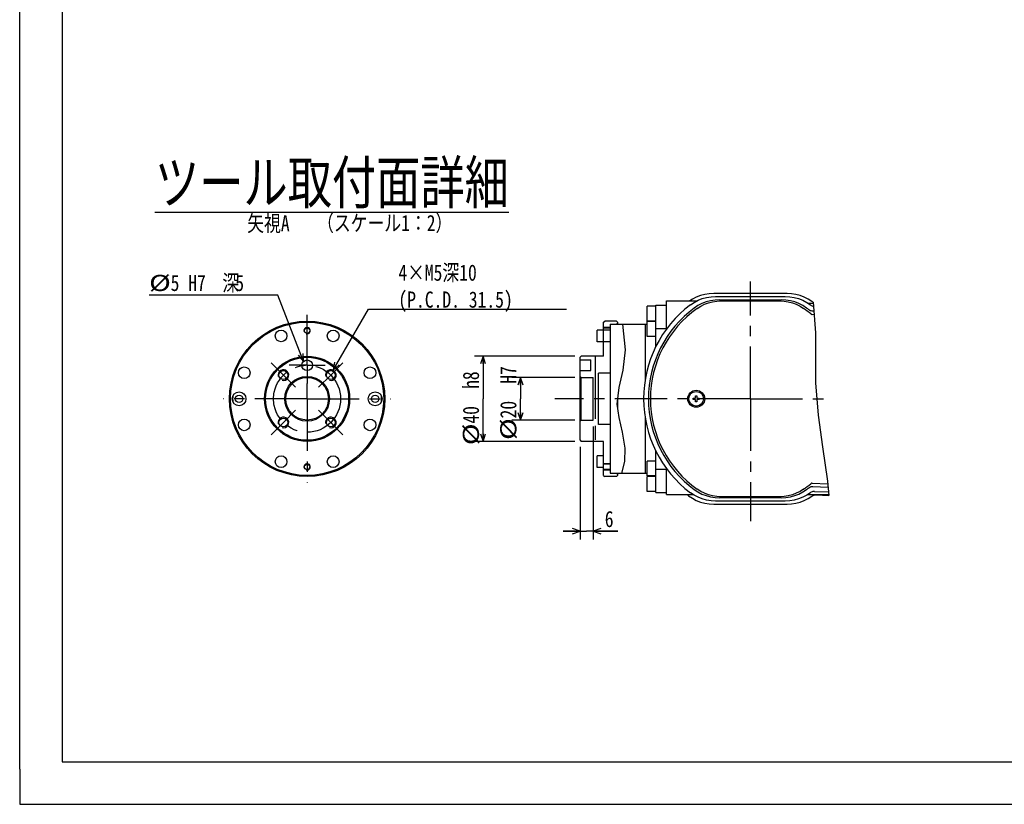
# Model space of a CAD drawing. Header units: millimetres. Extents: x 0 to 594, y 0 to 420.
# Tile 1 of 256: x 0 to 231, y 0 to 184. Entities that reach past the tile are written whole.
import ezdxf

# ---------------------------------------------------------------- set-up
doc = ezdxf.new("R2010")
doc.units = ezdxf.units.MM
doc.header["$LTSCALE"] = 32.67
doc.linetypes.add('CENTER', pattern=[0.6, 0.375, -0.075, 0.075, -0.075])
doc.linetypes.add('PHANTOM', pattern=[0.8, 0.45, -0.05, 0.1, -0.05, 0.1, -0.05])
doc.layers.get('0').update_dxf_attribs({"linetype": 'CONTINUOUS'})
for name, color, linetype in [('CRV', 7, 'CONTINUOUS'), ('DEFAULT_1', 7, 'CENTER'), ('DRA_ITEM', 7, 'CONTINUOUS'), ('DRIV_DIM', 7, 'CONTINUOUS')]:
    doc.layers.add(name, color=color, linetype=linetype)
doc.styles.get("Standard").update_dxf_attribs({"font": 'txt', "width": 0.8})
doc.dimstyles.new('DIMSTYLE_5', dxfattribs={"dimtxt": 3.8, "dimasz": 1.8, "dimexe": 0.18, "dimexo": 0.0625, "dimgap": 0.09, "dimtad": 1, "dimdec": 3, "dimlfac": 2, "dimdsep": 46, "dimtxsty": 'STANDARD', "dimblk": 'OPEN', "dimblk1": 'OPEN', "dimblk2": 'OPEN', "dimcen": 0.09, "dimadec": 0, "dimazin": 0, "dimtp": 0.001, "dimtm": 0.001, "dimtfac": 1, "dimtdec": 3, "dimtofl": 0, "dimtmove": 0, "dimatfit": 3, "dimldrblk": 'OPEN', "dimfxl": 1, "dimtolj": 1, "dimarcsym": 0})

# ---------------------------------------------------------------- blocks, each defined once
blk = doc.blocks.new('_OPEN')
at = {"color": 0, "linetype": 'BYBLOCK'}
for p, q in [((0, 0), (-1, 0.34)), ((-1, -0.34), (0, 0)), ((-1, 0), (0, 0))]:
    blk.add_line(p, q, dxfattribs=at)
blk = doc.blocks.new('*D34')
at = {"layer": 'DRIV_DIM', "color": 2, "linetype": 'CONTINUOUS'}
for p, q in [((130.52, 100.27), (115.7, 100.27)), ((117.7, 100.27), (117.7, 95.27)), ((117.7, 90.27), (117.7, 95.27)), ((130.52, 90.27), (115.7, 90.27))]:
    blk.add_line(p, q, dxfattribs=at)
at = {"layer": 'DRIV_DIM', "color": 2, "linetype": 'CONTINUOUS', "xscale": 1.8, "yscale": 1.8, "zscale": 1.8}
for p, rotation in [((117.7, 100.27), 90), ((117.7, 90.27), 270)]:
    blk.add_blockref('_OPEN', p, dxfattribs=dict(at, rotation=rotation))
at = {"layer": 'DRIV_DIM', "color": 2, "linetype": 'CONTINUOUS'}
for s, width, p in [(' H7', 0.8, (116.75, 96.73)), ('20', 0.8, (116.75, 90.65)), ('%%c', 1.333333, (116.75, 85.58))]:
    blk.add_text(s, height=3.8, rotation=90, dxfattribs=dict(at, width=width)).set_placement(p)
blk = doc.blocks.new('*D35')
at = {"layer": 'DRIV_DIM', "color": 2, "linetype": 'CONTINUOUS'}
for p, q in [((130.52, 105.27), (106.91, 105.27)), ((108.91, 105.27), (108.91, 95.27)), ((108.91, 85.27), (108.91, 95.27)), ((130.52, 85.27), (106.91, 85.27))]:
    blk.add_line(p, q, dxfattribs=at)
at = {"layer": 'DRIV_DIM', "color": 2, "linetype": 'CONTINUOUS', "xscale": 1.8, "yscale": 1.8, "zscale": 1.8}
for p, rotation in [((108.91, 105.27), 90), ((108.91, 85.27), 270)]:
    blk.add_blockref('_OPEN', p, dxfattribs=dict(at, rotation=rotation))
at = {"layer": 'DRIV_DIM', "color": 2, "linetype": 'CONTINUOUS'}
for s, width, p in [(' h8', 0.8, (107.96, 95.51)), ('40', 0.8, (107.96, 89.43)), ('%%c', 1.333333, (107.96, 84.36))]:
    blk.add_text(s, height=3.8, rotation=90, dxfattribs=dict(at, width=width)).set_placement(p)
blk = doc.blocks.new('*D36')
at = {"layer": 'DRIV_DIM', "color": 2, "linetype": 'CONTINUOUS'}
for p, q in [((134.77, 88.77), (134.77, 62.18)), ((131.77, 84.02), (131.77, 62.18)), ((131.77, 64.18), (127.77, 64.18)), ((127.77, 64.18), (133.27, 64.18)), ((140.57, 64.18), (133.27, 64.18)), ((134.77, 64.18), (140.57, 64.18))]:
    blk.add_line(p, q, dxfattribs=at)
at = {"layer": 'DRIV_DIM', "color": 2, "linetype": 'CONTINUOUS', "xscale": 1.8, "yscale": 1.8, "zscale": 1.8}
blk.add_blockref('_OPEN', (131.77, 64.18), dxfattribs=at)
at = {"layer": 'DRIV_DIM', "color": 2, "linetype": 'CONTINUOUS', "xscale": 1.8, "yscale": 1.8, "zscale": 1.8, "rotation": 180}
blk.add_blockref('_OPEN', (134.77, 64.18), dxfattribs=at)
at = {"layer": 'DRIV_DIM', "color": 2, "linetype": 'CONTINUOUS', "width": 0.8}
blk.add_text('6', height=3.8, dxfattribs=at).set_placement((137.53, 65.13))

msp = doc.modelspace()

# ---------------------------------------------------------------- linework, layer by layer
at = {"color": 7, "linetype": 'CONTINUOUS'}
for p, q in [((10, 410), (10, 10)), ((0, 8.24228), (0, 409.35318)), ((152.01817, 111.59715), (152.01817, 118.26653)), ((152.01817, 118.26653), (159.15214, 118.26653)), ((159.01817, 118.26653), (159.01817, 118.18045)), ((180.40319, 120.01531), (163.13314, 120.01531)), ((163.59315, 119.31), (179.94319, 119.31)), ((164.52619, 118.51653), (179.01015, 118.51653)), ((164.83183, 118.26653), (178.70451, 118.26653)), ((147.51817, 113.51653), (147.51817, 117.01653)), ((149.51817, 117.01653), (147.51817, 117.01653)), ((149.51817, 107.48128), (149.51817, 117.26653)), ((149.51817, 117.26653), (152.01817, 117.26653)), ((185.24165, 117.76653), (186.53932, 117.76653)), ((186.67481, 115.86385), (186.4712, 115.85605)), ((186.52593, 117.95453), (187.03587, 110.79342)), ((137.26817, 113.26652), (137.51818, 113.51653)), ((140.26816, 113.51653), (137.51818, 113.51653)), ((140.51817, 113.26652), (140.26816, 113.51653)), ((149.51817, 113.51653), (147.51817, 113.51653)), ((185.94746, 115.21149), (186.02089, 115.16069)), ((186.18701, 115.10381), (186.27496, 115.09911)), ((186.27496, 115.09911), (186.72802, 115.11661)), ((135.76817, 108.6736), (135.76817, 111.4236)), ((138.76817, 111.4236), (135.76817, 111.4236)), ((137.26817, 105.26653), (137.26817, 113.26652)), ((138.76817, 111.89153), (137.26817, 111.89153)), ((138.76817, 112.76653), (138.76817, 77.76653)), ((138.76817, 112.76653), (147.51817, 112.76653)), ((140.26818, 112.76653), (140.51817, 113.01652)), ((140.51817, 113.26652), (140.51817, 112.76653)), ((141.67832, 112.76653), (142.35968, 106.7436)), ((147.01817, 112.76653), (147.01817, 99.76718)), ((147.51817, 109.89957), (147.51817, 113.39957)), ((149.51817, 113.39957), (147.51817, 113.39957)), ((149.51817, 111.81192), (152.01817, 111.81192)), ((149.51817, 109.89957), (147.51817, 109.89957)), ((187.03587, 110.79342), (187.0993, 99.0255)), ((138.76817, 108.6736), (135.76817, 108.6736)), ((142.35968, 106.7436), (141.7743, 102.03243)), ((131.76817, 105.01653), (132.01816, 105.26653)), ((131.76817, 85.51653), (131.76817, 105.01653)), ((131.76817, 104.39153), (134.26817, 104.39153)), ((137.26817, 105.26653), (132.01816, 105.26653)), ((134.26817, 101.89153), (134.26817, 104.39153)), ((131.76817, 101.89153), (134.26817, 101.89153)), ((141.7743, 102.03243), (140.82585, 97.88351)), ((132.01815, 100.26653), (131.76817, 100.51651)), ((132.01815, 90.26653), (132.01815, 100.26653)), ((132.01815, 100.26653), (134.76817, 100.26653)), ((134.76817, 90.26653), (134.76817, 100.26653)), ((136.01817, 89.26653), (136.01817, 101.26653)), ((138.76817, 101.26653), (136.01817, 101.26653)), ((140.82585, 97.88351), (140.38788, 94.00271)), ((187.0993, 99.0255), (187.69759, 91.43441)), ((140.51817, 95.15718), (140.51817, 93.08696)), ((158.29317, 95.41153), (158.87317, 95.41153)), ((158.29317, 95.12153), (158.29317, 95.41153)), ((158.87317, 95.12153), (158.29317, 95.12153)), ((158.87317, 95.99153), (159.16317, 95.99153)), ((158.87317, 95.41153), (158.87317, 95.99153)), ((158.87317, 94.54153), (158.87317, 95.12153)), ((159.16317, 95.99153), (159.16317, 95.41153)), ((159.16317, 95.41153), (159.74317, 95.41153)), ((159.74317, 95.12153), (159.16317, 95.12153)), ((159.16317, 95.12153), (159.16317, 94.54153)), ((159.74317, 95.41153), (159.74317, 95.12153)), ((140.38788, 94.00271), (140.83804, 90.8387)), ((159.16317, 94.54153), (158.87317, 94.54153)), ((132.01815, 90.26653), (131.76817, 90.01655)), ((132.01815, 90.26653), (134.76817, 90.26653)), ((140.83804, 90.8387), (141.63395, 87.4649)), ((147.01817, 90.76588), (147.01817, 77.76653)), ((187.69759, 91.43441), (188.72004, 83.99779)), ((138.76817, 89.26653), (136.01817, 89.26653)), ((141.63395, 87.4649), (142.20801, 83.68866)), ((131.76817, 85.51653), (132.01816, 85.26653)), ((137.26817, 85.26653), (132.01816, 85.26653)), ((137.26817, 77.26654), (137.26817, 85.26653)), ((142.20801, 83.68866), (142.14892, 80.50233)), ((188.72004, 83.99779), (189.87659, 75.8814)), ((135.76817, 79.10946), (135.76817, 81.85946)), ((137.26817, 81.85946), (135.76817, 81.85946)), ((149.51817, 73.26653), (149.51817, 83.05178)), ((137.26817, 79.10946), (135.76817, 79.10946)), ((138.76817, 79.89153), (137.26817, 79.89153)), ((142.14892, 80.50233), (141.43116, 77.76653)), ((149.51817, 80.63349), (147.51817, 80.63349)), ((147.51817, 77.13349), (147.51817, 80.63349)), ((149.51817, 78.72114), (152.01817, 78.72114)), ((152.01817, 72.76653), (152.01817, 78.93591)), ((138.76817, 78.64153), (137.26817, 78.64153)), ((137.26817, 77.26654), (137.51818, 77.01653)), ((140.26816, 77.01653), (137.51818, 77.01653)), ((138.76817, 77.76653), (147.51817, 77.76653)), ((140.51817, 77.26654), (140.26816, 77.01653)), ((140.26818, 77.76653), (140.51817, 77.51654)), ((140.51817, 77.76653), (140.51817, 77.26654)), ((149.51817, 77.13349), (147.51817, 77.13349)), ((149.51817, 77.01653), (147.51817, 77.01653)), ((147.51817, 73.51653), (147.51817, 77.01653)), ((186.02089, 75.37237), (185.94746, 75.32157)), ((186.27496, 75.43395), (186.18701, 75.42925)), ((186.27496, 75.43395), (189.9349, 75.29261)), ((186.4712, 74.67701), (190.00928, 74.54145)), ((189.87659, 75.8814), (190.20573, 72.55762)), ((149.51817, 73.51653), (147.51817, 73.51653)), ((149.51817, 73.26653), (152.01817, 73.26653)), ((152.01817, 72.76653), (158.29469, 72.76653)), ((179.01015, 72.01653), (164.52619, 72.01653)), ((178.70451, 72.26653), (164.83183, 72.26653)), ((185.24165, 72.76653), (190.18504, 72.76653)), ((186.8479, 73.51263), (190.12359, 73.38713)), ((187.11174, 72.67616), (190.20573, 72.55762)), ((163.13314, 70.51775), (180.40319, 70.51775)), ((179.94319, 71.22306), (163.59315, 71.22306)), ((10, 10), (584, 10)), ((12.37736, 0), (584.30102, 0))]:
    msp.add_line(p, q, dxfattribs=at)
at = {"color": 2, "linetype": 'CONTINUOUS'}
for p, q in [((138.76817, 112.01653), (137.26817, 112.01653)), ((138.76817, 80.01653), (137.26817, 80.01653)), ((138.76817, 78.51653), (137.26817, 78.51653))]:
    msp.add_line(p, q, dxfattribs=at)
at = {"color": 4, "linetype": 'CONTINUOUS'}
for p, q in [((0, 8.24228), (0, 0)), ((0, 0), (12.37736, 0))]:
    msp.add_line(p, q, dxfattribs=at)
at = {"color": 7, "linetype": 'CONTINUOUS'}
for points in [[(163.13314, 120.01531), (162.08138, 119.9592), (161.03994, 119.79089), (160.0266, 119.51342), (159.04924, 119.1296), (158.11576, 118.64211), (157.55265, 118.26653)], [(157.65567, 117.3374), (158.52709, 117.9226), (159.46192, 118.41346), (160.44457, 118.80099), (161.46718, 119.08189), (162.52257, 119.25283), (163.59315, 119.31)], [(164.52619, 118.51653), (163.44174, 118.45998), (162.37894, 118.29169), (161.35438, 118.0164), (160.37405, 117.63814), (159.4451, 117.161), (158.58183, 116.59425)], [(159.25387, 116.49318), (160.09102, 117.02336), (160.97848, 117.46531), (161.90345, 117.81276), (162.8599, 118.06374), (163.84115, 118.21583), (164.83183, 118.26653)], [(178.70451, 118.26653), (179.69515, 118.21584), (180.67637, 118.06375), (181.6328, 117.81278), (182.55779, 117.46534), (183.44531, 117.02337), (184.28247, 116.49318)], [(184.95447, 116.59428), (184.09124, 117.16099), (183.16229, 117.63814), (182.18195, 118.0164), (181.15739, 118.29169), (180.0946, 118.45998), (179.01015, 118.51653)], [(179.94319, 119.31), (181.01377, 119.25283), (182.06916, 119.08189), (183.09177, 118.80099), (184.07442, 118.41346), (185.00925, 117.9226), (185.88066, 117.3374)], [(186.18828, 118.13744), (185.32604, 118.69742), (184.40727, 119.16556), (183.44742, 119.53389), (182.45354, 119.8001), (181.43315, 119.96151), (180.40319, 120.01531)], [(186.52593, 117.95453), (186.35436, 118.0329), (186.18828, 118.13744)], [(186.4712, 115.85605), (186.26935, 115.86236), (186.07014, 115.8968), (185.87875, 115.95843), (185.69681, 116.04673), (185.52918, 116.15941)], [(185.91105, 117.31449), (186.07854, 117.20513), (186.25993, 117.11943), (186.45033, 117.05968), (186.59134, 117.03594)], [(186.02089, 115.16069), (186.1015, 115.12452), (186.18701, 115.10381)], [(185.52918, 74.37365), (185.69679, 74.48632), (185.87866, 74.57459), (186.07004, 74.63623), (186.26932, 74.67069), (186.4712, 74.67701)], [(186.18701, 75.42925), (186.1015, 75.40854), (186.02089, 75.37237)], [(157.24207, 72.47369), (158.11576, 71.89094), (159.04924, 71.40346), (160.0266, 71.01964), (161.03994, 70.74217), (162.08138, 70.57386), (163.13314, 70.51775)], [(163.59315, 71.22306), (162.52257, 71.28023), (161.46718, 71.45117), (160.44457, 71.73207), (159.46192, 72.1196), (158.52709, 72.61046), (157.65568, 73.19566)], [(158.58184, 73.9388), (159.4451, 73.37207), (160.37405, 72.89492), (161.35438, 72.51666), (162.37894, 72.24137), (163.44174, 72.07308), (164.52619, 72.01653)], [(164.83183, 72.26653), (163.84119, 72.31722), (162.85997, 72.46931), (161.90354, 72.72027), (160.97855, 73.06772), (160.09103, 73.50969), (159.25387, 74.03987)], [(184.28247, 74.03987), (183.44547, 73.50978), (182.55818, 73.06789), (181.63345, 72.72048), (180.67721, 72.46948), (179.69584, 72.31729), (178.70451, 72.26653)], [(179.01015, 72.01653), (180.0946, 72.07308), (181.15739, 72.24137), (182.18195, 72.51666), (183.16229, 72.89492), (184.09124, 73.37207), (184.95447, 73.93878)], [(185.88066, 73.19566), (185.00925, 72.61046), (184.07442, 72.1196), (183.09177, 71.73207), (182.06916, 71.45117), (181.01377, 71.28023), (179.94319, 71.22306)], [(180.40319, 70.51775), (181.43315, 70.57155), (182.45354, 70.73296), (183.44742, 70.99917), (184.40727, 71.3675), (185.32604, 71.83564), (186.18828, 72.39561)], [(186.8479, 73.51263), (186.64798, 73.50666), (186.45024, 73.47335), (186.25984, 73.41359), (186.07853, 73.32792), (185.91105, 73.21857)], [(186.18828, 72.39561), (186.35436, 72.50016), (186.53344, 72.58196), (186.72108, 72.63898), (186.91553, 72.67065), (187.11174, 72.67616)]]:
    msp.add_lwpolyline(points, dxfattribs=at)
for centre, radius in [((67.56233, 95.26653), 18.25), ((67.56233, 95.26653), 18), ((61.43939, 110.0486), 1.375), ((67.56233, 111.26653), 0.625), ((73.68526, 110.0486), 1.375), ((67.56233, 95.26653), 10), ((67.56233, 95.26653), 9.75), ((67.56233, 103.14153), 1.25), ((52.78025, 101.38946), 1.375), ((61.99386, 100.835), 1.05), ((73.13079, 100.835), 1.05), ((82.3444, 101.38946), 1.375), ((67.56233, 95.26653), 5.24999), ((67.56233, 95.26653), 5), ((159.01817, 95.26653), 2), ((51.56233, 95.26653), 1.625), ((51.56233, 95.26653), 0.875), ((83.56233, 95.26653), 1.625), ((83.56233, 95.26653), 0.875), ((159.01817, 95.26653), 1.725), ((52.78025, 89.14359), 1.375), ((61.99386, 89.69806), 1.05), ((73.13079, 89.69806), 1.05), ((82.3444, 89.14359), 1.375), ((61.43939, 80.48446), 1.375), ((73.68526, 80.48446), 1.375), ((67.56233, 79.26653), 0.625)]:
    msp.add_circle(centre, radius, dxfattribs=at)
for centre, radius, start, end in [((164.94079, 108.26653), 10, 90, 90.6256128), ((178.59555, 108.26653), 10, 89.3743872, 90), ((174.26817, 95.26653), 27.62423, 126.9683641, 233.0316517), ((174.26817, 95.26653), 26.47513, 126.334139, 233.6659014), ((174.26817, 95.26653), 26, 125.2730006, 234.7269994), ((164.94079, 108.26653), 10, 124.6532631, 125.6590877), ((178.59555, 108.26653), 10, 54.3409123, 55.3467369), ((169.26817, 95.26653), 26, 50.095413, 54.7269994), ((169.26817, 95.26653), 26.47513, 52.1062389, 53.6659712), ((169.26817, 95.26653), 27.62423, 52.9527101, 53.0316517), ((67.56233, 95.26653), 17.5, 177.5853342, 182.4146658), ((67.56233, 95.26653), 17.5, 357.5853342, 2.4146658), ((164.94079, 82.26653), 10, 234.3409123, 235.3467369), ((178.59555, 82.26653), 10, 304.6532631, 305.6590877), ((169.26817, 95.26653), 26, 305.2730006, 309.904587), ((169.26817, 95.26653), 26.47513, 306.334029, 307.8937611), ((174.26817, 95.26653), 28.44999, 232.3050817, 233.2405232), ((164.94079, 82.26653), 10, 269.3743872, 270), ((178.59555, 82.26653), 10, 270, 270.6256128), ((169.26817, 95.26653), 27.62423, 306.9683486, 307.0472899), ((171.76817, 95.26653), 27.5, 304.7230783, 305.0765871)]:
    msp.add_arc(centre, radius, start, end, dxfattribs=at)
at = {"color": 2, "linetype": 'CONTINUOUS'}
for centre, radius in [((67.56233, 111.26653), 0.75), ((61.99386, 100.835), 1.25), ((73.13079, 100.835), 1.25), ((61.99386, 89.69806), 1.25), ((73.13079, 89.69806), 1.25), ((67.56233, 79.26653), 0.75)]:
    msp.add_arc(centre, radius, 255, 195, dxfattribs=at)
at = {"layer": 'CRV', "color": 2, "linetype": 'PHANTOM'}
msp.add_line((135.26817, 105.26653), (135.26817, 85.26653), dxfattribs=at)
at = {"layer": 'DEFAULT_1', "color": 2, "linetype": 'CENTER'}
for p, q in [((171.76817, 95.26653), (171.76817, 122.82791)), ((67.56233, 107.39153), (67.56233, 114.95722)), ((67.56233, 103.14153), (67.56233, 107.39153)), ((61.99386, 100.835), (59.13008, 103.69878)), ((67.56233, 103.14153), (63.31233, 103.14153)), ((67.56233, 103.14153), (67.56233, 98.89153)), ((67.56233, 103.14153), (71.81233, 103.14153)), ((73.13079, 100.835), (75.99457, 103.69878)), ((61.99386, 100.835), (64.85764, 97.97121)), ((73.13079, 100.835), (70.26701, 97.97121)), ((67.56233, 95.26653), (67.56233, 98.89153)), ((67.56233, 95.26653), (47.87163, 95.26653)), ((67.56233, 95.26653), (87.25302, 95.26653)), ((67.56233, 95.26653), (67.56233, 75.57584)), ((126.44189, 95.26653), (125.76815, 95.26653)), ((171.76817, 95.26653), (126.44189, 95.26653)), ((171.76817, 95.26653), (191.18282, 95.26653)), ((171.76817, 95.26653), (171.76817, 66.54144)), ((61.99386, 89.69806), (64.85764, 92.56185)), ((73.13079, 89.69806), (70.26701, 92.56185)), ((61.99386, 89.69806), (59.13008, 86.83428)), ((73.13079, 89.69806), (75.99457, 86.83428))]:
    msp.add_line(p, q, dxfattribs=at)
msp.add_circle((67.56233, 95.26653), 7.875, dxfattribs=at)
at = {"layer": 'DRA_ITEM', "color": 2, "linetype": 'CONTINUOUS'}
for p, q in [((53.71669, 119.6394), (30.41002, 119.6394)), ((60.71669, 119.6394), (53.71669, 119.6394)), ((66.67844, 104.02541), (60.71669, 119.6394)), ((73.64878, 101.97262), (82.01885, 116.36143)), ((82.01885, 116.36143), (89.01885, 116.36143)), ((89.01885, 116.36143), (128.53885, 116.36143))]:
    msp.add_line(p, q, dxfattribs=at)
for points in [[(65.46124, 105.4874), (66.67844, 104.02541), (66.61151, 105.9266)], [(74.02171, 103.83808), (73.64878, 101.97262), (75.08601, 103.21897)]]:
    msp.add_lwpolyline(points, dxfattribs=at)

# ---------------------------------------------------------------- texts
for s, height, width, p in [('%%uツール取付面詳細', 10, 0.8, (31.79431, 141.10713)), ('矢視A', 3.8, 0.8, (53.48867, 134.59771)), ('（スケール1：2）', 3.8, 0.8, (69.89823, 134.66706)), ('%%c', 3.8, 1.333333, (30.41002, 120.5894)), ('5 H7', 3.8, 0.8, (35.47669, 120.5894)), ('深', 3.8, 0.8, (47.63669, 120.5894)), ('5', 3.8, 0.8, (50.67669, 120.5894))]:
    msp.add_text(s, height=height, dxfattribs=dict(at, width=width)).set_placement(p)
at = {"layer": 'DRA_ITEM', "color": 2, "linetype": 'CONTINUOUS', "insert": (89.01885, 126.81143), "char_height": 3.8, "width": 39.52, "attachment_point": 1}
msp.add_mtext('4×M5深10\\P(P.C.D. 31.5)', dxfattribs=at)

# ---------------------------------------------------------------- dimensions: what is measured, and where the dimension line sits
at = {"layer": 'DRIV_DIM', "color": 2, "linetype": 'CONTINUOUS'}
for base, p1, p2, text, picture, middle in [((108.90541, 85.26653), (130.51816, 105.26653), (130.51816, 85.26653), '%%c<> h8', '*D35', (106.05541, 94.49513)), ((117.69774, 90.26653), (130.51815, 100.26653), (130.51815, 90.26653), '%%c<> H7', '*D34', (114.84774, 95.71757))]:
    dim = msp.add_linear_dim(base=base, p1=p1, p2=p2, angle=270, text=text, dimstyle='DIMSTYLE_5', dxfattribs=at)
    dim.commit()
    dim.dimension.update_dxf_attribs({"geometry": picture, "text_midpoint": middle, "dimtype": 160})
dim = msp.add_linear_dim(base=(134.76817, 64.18141), p1=(131.76817, 84.01653), p2=(134.76817, 88.76653), dimstyle='DIMSTYLE_5', dxfattribs=at)
dim.commit()
dim.dimension.update_dxf_attribs({"geometry": '*D36', "text_midpoint": (139.05339, 67.03141), "dimtype": 160})

doc.saveas('drawing.dxf')
